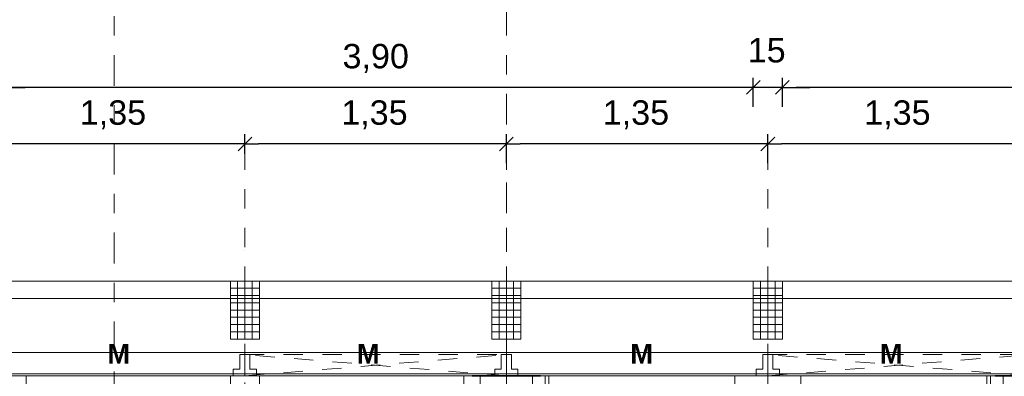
# Model space of a CAD drawing. Header units: metres. Extents: x -45.2 to 14.3, y -31.8 to 10.2.
# Tile 136 of 152: x -7.9 to -2.8, y 0.2 to 2. Entities that reach past the tile are written whole.
import ezdxf

# ---------------------------------------------------------------- set-up
doc = ezdxf.new("R2010")
doc.units = ezdxf.units.M
doc.header["$LTSCALE"] = 0.05
for name, pattern in [('1600.2032', [1.6, 0.8, -0.8]), ('Achsen 01', [5.291531, 3.175, -1.058062, 0.352704, -0.705764]), ('Raster 01', [2, 1, -1])]:
    doc.linetypes.add(name, pattern=pattern)
doc.layers.get('0').update_dxf_attribs({"lineweight": 25})
for name, color, linetype, lineweight, true_color in [('014_Fassadenarbeiten-000 Aufsicht Betonfertigteile', 7, 'Continuous', 9, 0xc0c0c0), ('030_Sonnenschutzarbeiten-Bemassung', 7, 'Continuous', 13, 0xff6633), ('031_Metallbauarbeiten-330 Aufsicht Metallbauarbeiten', 7, 'Continuous', 9, 0xa6a6a6), ('032_Metallarbeiten-Fenster', 7, 'Continuous', 13, 0x444444), ('AV1-Achsen', 1, 'Achsen 01', 18, 0xff0000), ('AV1-Raster', 7, 'Raster 01', 9, 0xa6a6a6)]:
    doc.layers.add(name, color=color, linetype=linetype, lineweight=lineweight, true_color=true_color)
for name, color, linetype, lineweight in [('014_Fassadenarbeiten-330 Betonfertigteile vertikal', 7, 'Continuous', 9), ('030_Sonnenschutzarbeiten-Kasten+Behang', 7, 'Continuous', 5), ('030_Sonnenschutzarbeiten-Motor', 7, 'Continuous', 5), ('AV1-Schnitt Achsen', 7, 'Achsen 01', 18), ('Bemaßung-Bemaßung', 7, 'Continuous', 9)]:
    doc.layers.add(name, color=color, linetype=linetype, lineweight=lineweight)
doc.styles.add('Arial', font='arial.ttf')
doc.styles.add('Arial (bold)', font='arialbd.ttf')

msp = doc.modelspace()

# ---------------------------------------------------------------- linework, layer by layer
at = {"color": 0, "linetype": 'Continuous', "lineweight": 15}
for p, q in [((-4.0896, 1.7104), (-4.1604, 1.6396)), ((-4.0896, 1.7104), (-4.1604, 1.6396)), ((-4.0104, 1.6396), (-3.9396, 1.7104)), ((-4.0104, 1.6396), (-3.9396, 1.7104)), ((-6.7146, 1.4188), (-6.7854, 1.3481)), ((-6.7854, 1.3481), (-6.7146, 1.4188)), ((-5.3646, 1.4188), (-5.4354, 1.3481)), ((-5.4354, 1.3481), (-5.3646, 1.4188)), ((-4.0146, 1.4188), (-4.0854, 1.3481)), ((-4.0854, 1.3481), (-4.0146, 1.4188))]:
    msp.add_line(p, q, dxfattribs=at)
at = {"color": 0, "linetype": 'ByBlock', "lineweight": -2}
for p, q in [((-4.125, 1.675), (-4.1957, 1.675)), ((-4.125, 1.675), (-4.1957, 1.675)), ((-3.975, 1.675), (-3.9043, 1.675)), ((-3.975, 1.675), (-3.9043, 1.675)), ((-6.75, 1.3835), (-6.8207, 1.3835)), ((-6.75, 1.3835), (-6.6793, 1.3835)), ((-5.4, 1.3835), (-5.4707, 1.3835)), ((-5.4, 1.3835), (-5.3293, 1.3835)), ((-4.05, 1.3835), (-4.1207, 1.3835)), ((-4.05, 1.3835), (-3.9793, 1.3835))]:
    msp.add_line(p, q, dxfattribs=at)
at = {"layer": '014_Fassadenarbeiten-000 Aufsicht Betonfertigteile'}
msp.add_lwpolyline([(0.675, 0.675), (-16.125, 0.675), (-16.125, 0.305), (0.305, 0.305)], close=True, dxfattribs=at)
at = {"layer": '014_Fassadenarbeiten-330 Betonfertigteile vertikal', "color": 8, "linetype": 'Continuous', "lineweight": 9, "true_color": 0x808080}
for p, q in [((-6.7875, 0.675), (-6.7875, 0.375)), ((-6.75, 0.675), (-6.75, 0.375)), ((-6.7125, 0.675), (-6.7125, 0.375)), ((-5.4375, 0.675), (-5.4375, 0.375)), ((-5.4, 0.675), (-5.4, 0.375)), ((-5.3625, 0.675), (-5.3625, 0.375)), ((-4.0875, 0.675), (-4.0875, 0.375)), ((-4.05, 0.675), (-4.05, 0.375)), ((-4.0125, 0.675), (-4.0125, 0.375))]:
    msp.add_line(p, q, dxfattribs=at)
at = {"layer": '014_Fassadenarbeiten-330 Betonfertigteile vertikal', "color": 8, "linetype": 'Continuous', "lineweight": 13, "true_color": 0x808080}
for p, q in [((-6.825, 0.6375), (-6.675, 0.6375)), ((-5.475, 0.6375), (-5.325, 0.6375)), ((-4.125, 0.6375), (-3.975, 0.6375)), ((-6.825, 0.6), (-6.675, 0.6)), ((-6.825, 0.5625), (-6.675, 0.5625)), ((-5.475, 0.6), (-5.325, 0.6)), ((-5.475, 0.5625), (-5.325, 0.5625)), ((-4.125, 0.6), (-3.975, 0.6)), ((-4.125, 0.5625), (-3.975, 0.5625)), ((-6.825, 0.525), (-6.675, 0.525)), ((-5.475, 0.525), (-5.325, 0.525)), ((-4.125, 0.525), (-3.975, 0.525)), ((-6.825, 0.4875), (-6.675, 0.4875)), ((-5.475, 0.4875), (-5.325, 0.4875)), ((-4.125, 0.4875), (-3.975, 0.4875)), ((-6.825, 0.45), (-6.675, 0.45)), ((-6.825, 0.4125), (-6.675, 0.4125)), ((-5.475, 0.45), (-5.325, 0.45)), ((-5.475, 0.4125), (-5.325, 0.4125)), ((-4.125, 0.45), (-3.975, 0.45)), ((-4.125, 0.4125), (-3.975, 0.4125))]:
    msp.add_line(p, q, dxfattribs=at)
at = {"layer": '014_Fassadenarbeiten-330 Betonfertigteile vertikal'}
for points in [[(-6.825, 0.675), (-6.675, 0.675), (-6.675, 0.375), (-6.825, 0.375)], [(-5.475, 0.675), (-5.325, 0.675), (-5.325, 0.375), (-5.475, 0.375)], [(-4.125, 0.675), (-3.975, 0.675), (-3.975, 0.375), (-4.125, 0.375)]]:
    msp.add_lwpolyline(points, close=True, dxfattribs=at)
at = {"layer": '030_Sonnenschutzarbeiten-Bemassung', "color": 0, "lineweight": -2}
for p, q in [((-6.75, 1.3318), (-6.75, 1.4335)), ((-6.75, 1.3318), (-6.75, 1.4335)), ((-5.4, 1.2835), (-5.4, 1.4335)), ((-5.4, 1.2835), (-5.4, 1.4335)), ((-4.05, 1.2835), (-4.05, 1.4335)), ((-4.05, 1.2835), (-4.05, 1.4335)), ((-6.8207, 1.3835), (-8.0293, 1.3835)), ((-5.4707, 1.3835), (-6.6793, 1.3835)), ((-4.1207, 1.3835), (-5.3293, 1.3835)), ((-2.7707, 1.3835), (-3.9793, 1.3835))]:
    msp.add_line(p, q, dxfattribs=at)
at = {"layer": '030_Sonnenschutzarbeiten-Kasten+Behang', "color": 1, "linetype": '1600.2032', "lineweight": 18, "true_color": 0xff0000}
for p, q in [((-6.75, 0.185), (-5.4, 0.295)), ((-5.4, 0.185), (-6.75, 0.295)), ((-4.05, 0.185), (-2.7, 0.295)), ((-2.7, 0.185), (-4.05, 0.295))]:
    msp.add_line(p, q, dxfattribs=at)
at = {"layer": '030_Sonnenschutzarbeiten-Kasten+Behang', "color": 1, "linetype": 'Continuous', "lineweight": 18, "true_color": 0xff0000}
for points in [[(-6.776, 0.22), (-6.81, 0.22), (-6.81, 0.185), (-6.75, 0.185), (-6.75, 0.295), (-6.776, 0.295)], [(-6.724, 0.22), (-6.69, 0.22), (-6.69, 0.185), (-6.75, 0.185), (-6.75, 0.295), (-6.724, 0.295)], [(-5.426, 0.22), (-5.46, 0.22), (-5.46, 0.185), (-5.4, 0.185), (-5.4, 0.295), (-5.426, 0.295)], [(-5.374, 0.22), (-5.34, 0.22), (-5.34, 0.185), (-5.4, 0.185), (-5.4, 0.295), (-5.374, 0.295)], [(-4.076, 0.22), (-4.11, 0.22), (-4.11, 0.185), (-4.05, 0.185), (-4.05, 0.295), (-4.076, 0.295)], [(-4.024, 0.22), (-3.99, 0.22), (-3.99, 0.185), (-4.05, 0.185), (-4.05, 0.295), (-4.024, 0.295)]]:
    msp.add_lwpolyline(points, close=True, dxfattribs=at)
at = {"layer": '030_Sonnenschutzarbeiten-Kasten+Behang', "color": 1, "linetype": '1600.2032', "lineweight": 18, "true_color": 0xff0000}
for points in [[(-5.4, 0.185), (-6.75, 0.185), (-6.75, 0.295), (-5.4, 0.295)], [(-2.7, 0.185), (-4.05, 0.185), (-4.05, 0.295), (-2.7, 0.295)]]:
    msp.add_lwpolyline(points, close=True, dxfattribs=at)
at = {"layer": '031_Metallbauarbeiten-330 Aufsicht Metallbauarbeiten'}
for points in [[(-8.1, 0.585), (-5.4, 0.585), (-5.4, 0.195), (-8.1, 0.195)], [(-5.4, 0.585), (-2.7, 0.585), (-2.7, 0.195), (-5.4, 0.195)]]:
    msp.add_lwpolyline(points, close=True, dxfattribs=at)
at = {"layer": '032_Metallarbeiten-Fenster', "color": 7, "lineweight": 18}
for points in [[(-7.965, 0.095), (-7.88, 0.095), (-7.88, 0.185), (-7.965, 0.185)], [(-7.88, 0.095), (-7.88, 0.185), (-5.62, 0.185), (-5.62, 0.095)], [(-6.825, 0.185), (-6.675, 0.185), (-6.675, 0.095), (-6.825, 0.095)], [(-5.62, 0.185), (-5.62, 0.095), (-5.535, 0.095), (-5.535, 0.185)], [(-5.265, 0.185), (-5.18, 0.185), (-5.18, 0.095), (-5.265, 0.095)], [(-5.2, 0.07), (-5.2, 0.185), (-2.9, 0.185), (-2.9, 0.07)], [(-4.05, 0.185), (-4.22, 0.185), (-4.22, 0.095), (-4.05, 0.095)], [(-4.05, 0.185), (-3.88, 0.185), (-3.88, 0.095), (-4.05, 0.095)], [(-2.835, 0.185), (-2.92, 0.185), (-2.92, 0.095), (-2.835, 0.095)]]:
    msp.add_lwpolyline(points, close=True, dxfattribs=at)
at = {"layer": '032_Metallarbeiten-Fenster', "color": 7, "linetype": 'Continuous', "lineweight": 9}
for points in [[(-5.2231, 0.1843), (-5.5769, 0.1843), (-5.5769, 0.1863), (-5.2231, 0.1863)], [(-2.5231, 0.1843), (-2.8769, 0.1843), (-2.8769, 0.1863), (-2.5231, 0.1863)]]:
    msp.add_lwpolyline(points, close=True, dxfattribs=at)
at = {"layer": 'AV1-Achsen'}
msp.add_line((-5.4, -26.5), (-5.4, 4.9), dxfattribs=at)
at = {"layer": 'AV1-Raster'}
for p, q in [((-6.75, -22.95), (-6.75, 1.35)), ((-5.4, -22.95), (-5.4, 1.35)), ((-4.05, -22.95), (-4.05, 1.35))]:
    msp.add_line(p, q, dxfattribs=at)
at = {"layer": 'AV1-Schnitt Achsen'}
msp.add_line((-7.425, -26.3), (-7.425, 4.7), dxfattribs=at)
at = {"layer": 'Bemaßung-Bemaßung', "color": 0, "linetype": 'Continuous', "lineweight": -2}
for p, q in [((-4.125, 1.575), (-4.125, 1.725)), ((-4.125, 1.575), (-4.125, 1.725)), ((-3.975, 1.575), (-3.975, 1.725)), ((-3.975, 1.575), (-3.975, 1.725)), ((-7.9543, 1.675), (-7.8836, 1.675)), ((-4.1957, 1.675), (-7.9543, 1.675)), ((-4.1957, 1.675), (-4.2664, 1.675)), ((-3.975, 1.675), (-4.125, 1.675)), ((-3.9043, 1.675), (-3.8336, 1.675)), ((-0.1957, 1.675), (-3.9043, 1.675))]:
    msp.add_line(p, q, dxfattribs=at)
at = {"layer": 'Defpoints', "color": 0, "lineweight": 0}
for p, q in [((-4.125, 1.675), (-4.125, 1.675)), ((-3.975, 1.675), (-3.975, 1.675)), ((-6.75, 1.3835), (-6.75, 1.3835)), ((-5.4, 1.3835), (-5.4, 1.3835)), ((-4.05, 1.3835), (-4.05, 1.3835)), ((-6.75, 0.8318), (-6.75, 0.8318)), ((-6.75, 0.8318), (-6.75, 0.8318)), ((-6.825, 0.675), (-6.825, 0.675)), ((-6.825, 0.675), (-6.825, 0.675)), ((-6.675, 0.675), (-6.675, 0.675)), ((-6.675, 0.675), (-6.675, 0.675)), ((-6.575, 0.675), (-6.575, 0.675)), ((-5.475, 0.675), (-5.475, 0.675)), ((-5.475, 0.675), (-5.475, 0.675)), ((-5.325, 0.675), (-5.325, 0.675)), ((-5.325, 0.675), (-5.325, 0.675)), ((-4.125, 0.675), (-4.125, 0.675)), ((-4.125, 0.675), (-4.125, 0.675)), ((-4.05, 0.675), (-4.05, 0.675)), ((-4.05, 0.675), (-4.05, 0.675)), ((-3.975, 0.675), (-3.975, 0.675)), ((-3.975, 0.675), (-3.975, 0.675)), ((-5.4, 0.375), (-5.4, 0.375)), ((-5.4, 0.375), (-5.4, 0.375))]:
    msp.add_line(p, q, dxfattribs=at)

# ---------------------------------------------------------------- texts
at = {"layer": '030_Sonnenschutzarbeiten-Bemassung', "color": 0, "char_height": 0.12609, "attachment_point": 7, "style": 'Arial'}
for insert in [(-7.6025, 1.4587), (-6.2525, 1.4587), (-4.9025, 1.4587), (-3.5525, 1.4587)]:
    msp.add_mtext('1,35', dxfattribs=dict(at, insert=insert))
at = {"layer": '030_Sonnenschutzarbeiten-Motor', "color": 255, "char_height": 0.1009, "attachment_point": 7, "style": 'Arial (bold)'}
for insert in [(-7.46, 0.2488), (-6.172, 0.2488), (-4.76, 0.2488), (-3.472, 0.2488)]:
    msp.add_mtext('M', dxfattribs=dict(at, insert=insert))
at = {"layer": 'Bemaßung-Bemaßung', "color": 0, "char_height": 0.12609, "attachment_point": 7, "style": 'Arial'}
for s, insert in [('15', (-4.154, 1.8024)), ('3,90', (-6.2459, 1.7502))]:
    msp.add_mtext(s, dxfattribs=dict(at, insert=insert))

doc.saveas('drawing.dxf')
